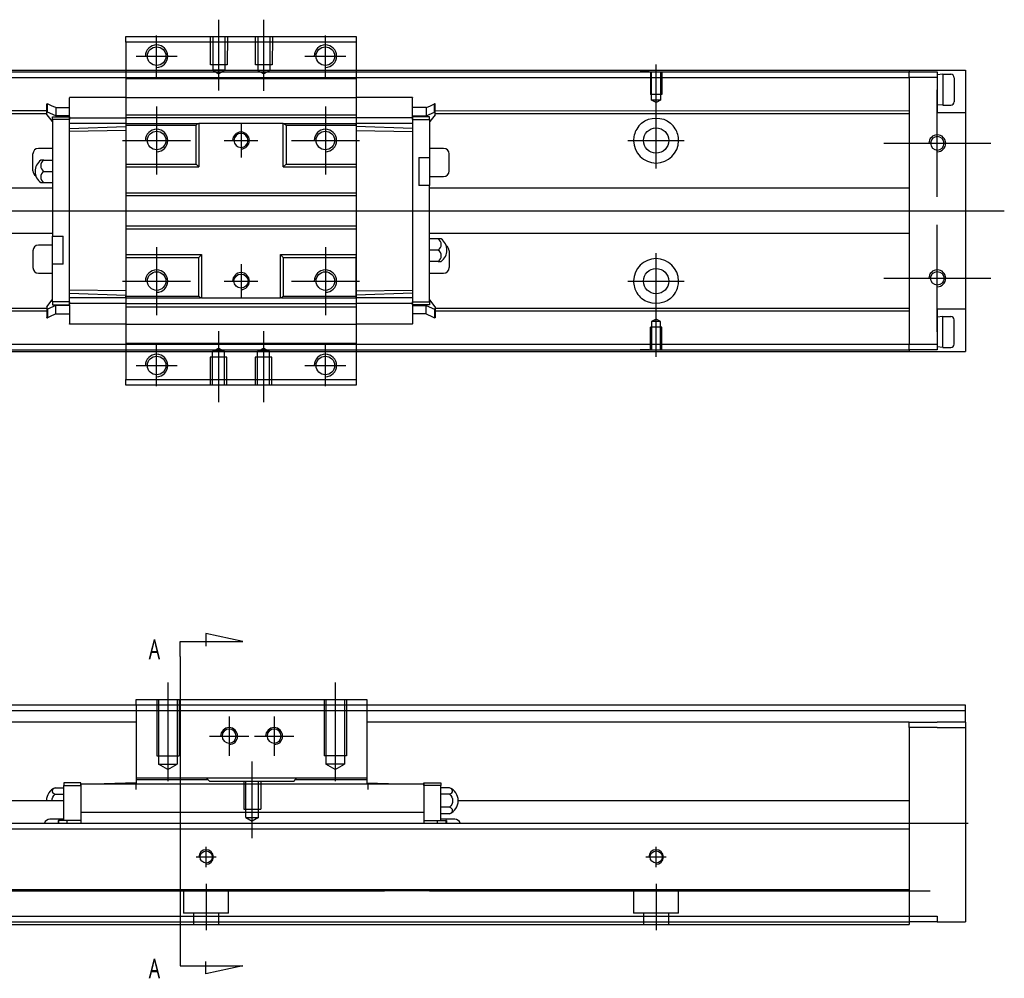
# Model space of a CAD drawing. Header units: millimetres. Extents: x 81 to 3135, y 49 to 860.
# Tile 6 of 12: x 358 to 533, y 262 to 432. Entities that reach past the tile are written whole.
import ezdxf
from ezdxf.lldxf.tags import DXFTag

# ---------------------------------------------------------------- set-up
doc = ezdxf.new("R2010")
doc.units = ezdxf.units.MM
doc.layers.get('0').update_dxf_attribs({"linetype": 'CONTINUOUS'})
doc.styles.add('CHN', font='Microsoft JhengHei.ttf')
tags = doc.linetypes.add('DASHED', pattern=[25.72, 12.86, -12.86]).pattern_tags.tags
tags[6:7] = [DXFTag(74, 4), DXFTag(75, 0), DXFTag(340, '0'), DXFTag(46, 0.0), DXFTag(50, 0.0), DXFTag(44, 0.0), DXFTag(45, 0.0)]
tags[4:5] = [DXFTag(74, 4), DXFTag(75, 0), DXFTag(340, '0'), DXFTag(46, 0.0), DXFTag(50, 0.0), DXFTag(44, 0.0), DXFTag(45, 0.0)]

msp = doc.modelspace()

# ---------------------------------------------------------------- linework, layer by layer
at = {"ltscale": 0.1}
for p, q in [((393.56, 419.48), (393.59, 432.09)), ((401.56, 419.46), (401.59, 432.07)), ((382.51, 421.96), (382.51, 429.26)), ((412.51, 421.96), (412.51, 429.26)), ((378.86, 425.61), (386.16, 425.61)), ((408.86, 425.61), (416.16, 425.61)), ((382.51, 416.66), (382.51, 404.58)), ((412.51, 416.66), (412.51, 404.58)), ((376.47, 410.62), (388.56, 410.62)), ((406.47, 410.62), (418.56, 410.62)), ((382.51, 391.66), (382.51, 379.58)), ((412.51, 391.66), (412.51, 379.58)), ((376.47, 385.62), (388.56, 385.62)), ((406.47, 385.62), (418.56, 385.62)), ((393.51, 376.72), (393.51, 364.11)), ((401.51, 376.72), (401.51, 364.11)), ((382.51, 366.96), (382.51, 374.26)), ((412.51, 366.96), (412.51, 374.26)), ((378.86, 370.61), (386.16, 370.61)), ((408.86, 370.61), (416.16, 370.61)), ((384.52, 314.23), (384.52, 296.73)), ((414.27, 314.23), (414.27, 296.73)), ((395.39, 308.23), (395.39, 301.23)), ((403.39, 308.23), (403.39, 301.23)), ((391.89, 304.73), (398.89, 304.73)), ((399.89, 304.73), (406.89, 304.73)), ((399.52, 286.58), (399.52, 300.23))]:
    msp.add_line(p, q, dxfattribs=at)
at = {"linetype": 'Continuous'}
for p, q in [((377.01, 428.11), (377.01, 429.11)), ((377.01, 429.11), (418.01, 429.11)), ((418.01, 429.11), (418.01, 428.11)), ((418.01, 428.11), (377.01, 428.11)), ((377.01, 428.11), (377.01, 421.61)), ((418.01, 428.11), (418.01, 421.61)), ((266.31, 422.81), (516.31, 422.81)), ((516.31, 423.11), (516.31, 422.81)), ((516.31, 422.81), (521.31, 422.81)), ((516.31, 422.81), (516.31, 422.81)), ((516.31, 422.81), (516.31, 422.81)), ((516.31, 421.81), (516.31, 422.81)), ((521.31, 422.81), (521.31, 421.81)), ((526.31, 423.11), (526.31, 373.11)), ((266.31, 421.81), (516.31, 421.81)), ((377.01, 421.61), (377.01, 420.62)), ((377.01, 420.62), (377.01, 375.62)), ((418.01, 421.61), (418.01, 420.62)), ((418.01, 420.62), (418.01, 375.62)), ((521.31, 421.81), (516.31, 421.81)), ((521.31, 421.81), (521.31, 415.61)), ((521.31, 415.61), (526.31, 415.61)), ((377.01, 413.62), (377.01, 406.42)), ((405.01, 413.62), (405.21, 413.62)), ((405.21, 413.62), (405.51, 413.32)), ((377.01, 406.42), (377.01, 405.92)), ((377.01, 405.92), (377.01, 401.32)), ((377.01, 401.32), (377.01, 400.82)), ((377.01, 400.82), (377.01, 395.42)), ((377.01, 395.42), (377.01, 394.92)), ((377.01, 394.92), (377.01, 389.82)), ((377.01, 389.82), (377.01, 382.92)), ((377.01, 382.62), (377.01, 382.92)), ((377.01, 375.62), (377.01, 374.61)), ((418.01, 375.62), (418.01, 374.61)), ((266.31, 374.41), (516.31, 374.41)), ((266.31, 373.41), (516.31, 373.41)), ((377.01, 374.61), (377.01, 368.11)), ((418.01, 374.61), (418.01, 368.11)), ((516.31, 374.41), (521.31, 374.41)), ((516.31, 373.41), (516.31, 374.41)), ((521.31, 373.41), (516.31, 373.41)), ((516.31, 373.41), (516.31, 373.41)), ((516.31, 373.41), (516.31, 373.41)), ((516.31, 373.41), (516.31, 373.11)), ((377.01, 367.11), (377.01, 368.11)), ((377.01, 368.11), (418.01, 368.11)), ((418.01, 368.11), (418.01, 367.11)), ((418.01, 367.11), (377.01, 367.11)), ((378.89, 310.23), (336.44, 310.23)), ((378.89, 311.23), (419.89, 311.23)), ((378.89, 310.23), (378.89, 311.23)), ((419.89, 310.23), (378.89, 310.23)), ((378.89, 310.23), (378.89, 296.23)), ((419.89, 311.23), (419.89, 310.23)), ((419.89, 310.23), (419.89, 296.23)), ((526.31, 310.23), (419.89, 310.23)), ((526.31, 307.23), (526.31, 310.23)), ((378.89, 307.23), (335.08, 307.23)), ((516.31, 307.23), (419.89, 307.23)), ((516.31, 307.23), (521.31, 307.23)), ((516.31, 306.23), (516.31, 307.23)), ((526.31, 307.23), (521.31, 307.23)), ((526.31, 307.23), (526.31, 271.73)), ((521.31, 306.23), (516.31, 306.23)), ((516.31, 306.23), (516.31, 272.73)), ((521.31, 306.23), (526.31, 306.23)), ((369.02, 296.43), (366.02, 296.43)), ((366.02, 296.43), (366.02, 295.93)), ((366.02, 295.93), (369.02, 295.93)), ((366.02, 289.73), (366.02, 295.93)), ((369.02, 295.93), (369.02, 296.43)), ((369.02, 296.23), (430.02, 296.23)), ((369.02, 296.23), (369.02, 295.93)), ((369.02, 295.93), (369.02, 291.12)), ((378.89, 296.43), (373.17, 296.23)), ((391.39, 297.23), (378.89, 297.23)), ((378.89, 297.23), (378.89, 296.93)), ((391.69, 296.93), (378.89, 296.93)), ((378.89, 296.93), (378.89, 296.23)), ((407.39, 297.23), (391.39, 297.23)), ((391.69, 296.93), (391.39, 297.23)), ((391.89, 296.73), (391.69, 296.93)), ((391.89, 296.73), (406.89, 296.73)), ((391.89, 296.73), (391.89, 296.73)), ((407.09, 296.93), (406.89, 296.73)), ((406.89, 296.73), (406.89, 296.73)), ((407.39, 297.23), (407.09, 296.93)), ((419.89, 296.93), (407.09, 296.93)), ((419.89, 297.23), (407.39, 297.23)), ((419.89, 297.23), (419.89, 296.93)), ((419.89, 296.93), (419.89, 296.23)), ((419.89, 296.43), (425.61, 296.23)), ((430.02, 295.93), (430.02, 296.43)), ((430.02, 296.43), (433.02, 296.43)), ((430.02, 296.23), (430.02, 295.93)), ((430.02, 295.93), (430.02, 291.12)), ((433.02, 295.93), (430.02, 295.93)), ((433.02, 296.43), (433.02, 295.93)), ((433.02, 289.73), (433.02, 295.93)), ((364.46, 295.54), (366.02, 295.54)), ((364.46, 294.39), (366.02, 294.39)), ((434.57, 295.54), (433.02, 295.54)), ((434.57, 294.39), (433.02, 294.39)), ((366.01, 293.23), (328.71, 293.23)), ((516.31, 293.23), (436.12, 293.23)), ((369.02, 291.23), (430.02, 291.23)), ((369.02, 291.23), (369.02, 289.24)), ((430.02, 291.23), (430.02, 289.24)), ((434.57, 292.08), (433.02, 292.08)), ((434.57, 290.92), (433.02, 290.92)), ((326.89, 289.23), (516.31, 289.23)), ((366.02, 289.93), (363.52, 289.93)), ((365.02, 289.73), (365.09, 289.73)), ((365.02, 289.73), (365.02, 289.23)), ((366.62, 289.73), (365.09, 289.73)), ((365.09, 289.73), (365.09, 289.23)), ((369.02, 289.73), (366.62, 289.73)), ((366.62, 289.23), (366.62, 289.73)), ((369.02, 289.24), (369.02, 289.23)), ((430.02, 289.73), (432.42, 289.73)), ((432.42, 289.23), (432.42, 289.73)), ((432.42, 289.73), (433.95, 289.73)), ((435.52, 289.93), (433.02, 289.93)), ((433.95, 289.73), (433.95, 289.23)), ((434.02, 289.73), (433.95, 289.73)), ((434.02, 289.73), (434.02, 289.23)), ((516.31, 289.23), (516.31, 288.23)), ((326.43, 288.23), (516.31, 288.23)), ((516.31, 288.23), (516.31, 277.73)), ((516.31, 277.44), (516.31, 272.73)), ((319.38, 272.73), (516.31, 272.73)), ((516.31, 272.73), (521.31, 272.73)), ((516.31, 272.73), (516.31, 271.23)), ((516.31, 272.73), (516.31, 272.73)), ((521.31, 271.73), (516.31, 271.73)), ((521.31, 272.73), (521.31, 271.73)), ((521.31, 271.73), (526.31, 271.73)), ((318.7, 271.23), (516.31, 271.23))]:
    msp.add_line(p, q, dxfattribs=at)
at = {"linetype": 'DASHED', "ltscale": 0.1}
for p, q in [((392.07, 424.09), (392.09, 429.09)), ((392.52, 429.09), (392.51, 423.09)), ((394.65, 429.09), (394.63, 423.09)), ((395.09, 429.09), (395.07, 424.09)), ((400.07, 424.08), (400.09, 429.08)), ((400.52, 429.07), (400.51, 423.07)), ((402.65, 429.07), (402.63, 423.07)), ((403.09, 429.07), (403.07, 424.07)), ((395.07, 424.09), (392.07, 424.09)), ((403.07, 424.07), (400.07, 424.08)), ((394.63, 423.09), (392.51, 423.09)), ((392.51, 423.09), (393.57, 422.48)), ((394.63, 423.09), (393.57, 422.48)), ((402.63, 423.07), (400.51, 423.07)), ((400.51, 423.07), (401.57, 422.46)), ((402.63, 423.07), (401.57, 422.46)), ((470.08, 422.81), (468.48, 422.81)), ((470.31, 422.81), (470.31, 418.81)), ((470.51, 417.81), (470.51, 422.81)), ((472.11, 422.81), (472.11, 417.81)), ((472.31, 422.81), (472.31, 418.81)), ((377.01, 421.61), (418.01, 421.61)), ((516.31, 421.81), (516.31, 374.41)), ((472.31, 418.81), (470.31, 418.81)), ((363.01, 417.13), (363.08, 417.13)), ((377.01, 418.26), (367.01, 418.26)), ((367.01, 418.26), (367.01, 418.21)), ((367.01, 414.82), (367.01, 418.21)), ((377.01, 418.26), (418.01, 418.26)), ((428.01, 418.26), (418.01, 418.26)), ((428.01, 418.26), (428.01, 418.21)), ((428.01, 414.82), (428.01, 418.21)), ((432.01, 417.13), (431.94, 417.13)), ((471.31, 417.35), (470.51, 417.81)), ((472.11, 417.81), (470.51, 417.81)), ((472.11, 417.81), (471.31, 417.35)), ((266.31, 415.91), (363.01, 415.92)), ((266.31, 415.41), (363.01, 415.42)), ((363.01, 415.17), (363.01, 415.64)), ((363.08, 415.64), (363.01, 415.64)), ((363.01, 415.17), (363.96, 413.97)), ((364.61, 414.97), (363.08, 415.64)), ((364.61, 416.46), (367.01, 416.46)), ((364.61, 415.48), (364.61, 414.97)), ((367.01, 414.97), (364.61, 414.97)), ((377.01, 415.16), (418.01, 415.16)), ((430.41, 416.46), (428.01, 416.46)), ((428.01, 414.97), (430.41, 414.97)), ((430.41, 414.97), (431.94, 415.64)), ((430.41, 415.48), (430.41, 414.97)), ((432.01, 415.17), (431.06, 413.97)), ((432.01, 415.64), (431.94, 415.64)), ((432.01, 415.92), (516.31, 415.91)), ((432.01, 415.17), (432.01, 415.64)), ((432.01, 415.42), (516.31, 415.41)), ((363.96, 413.97), (364.01, 413.97)), ((364.01, 414.32), (364.01, 414.82)), ((364.01, 414.82), (367.01, 414.82)), ((364.01, 414.32), (364.01, 393.62)), ((367.01, 414.32), (364.01, 414.32)), ((367.01, 414.82), (367.01, 414.32)), ((367.01, 414.32), (367.01, 414.62)), ((367.01, 414.62), (377.01, 414.62)), ((367.01, 381.92), (367.01, 414.32)), ((377.01, 413.62), (367.01, 413.62)), ((418.01, 414.62), (377.01, 414.62)), ((377.01, 413.62), (389.81, 413.62)), ((377.01, 413.32), (389.51, 413.32)), ((389.51, 413.32), (389.81, 413.62)), ((389.51, 406.42), (389.51, 413.32)), ((389.81, 413.62), (390.01, 413.62)), ((390.01, 413.62), (390.01, 405.92)), ((405.01, 413.62), (390.01, 413.62)), ((405.01, 405.92), (405.01, 413.62)), ((405.21, 413.62), (418.01, 413.62)), ((405.51, 413.32), (405.51, 406.42)), ((405.51, 413.32), (418.01, 413.32)), ((428.01, 414.62), (418.01, 414.62)), ((418.01, 413.32), (418.01, 413.62)), ((428.01, 413.62), (418.01, 413.62)), ((418.01, 413.32), (418.01, 406.42)), ((428.01, 414.82), (428.01, 414.32)), ((431.01, 414.82), (428.01, 414.82)), ((428.01, 414.32), (428.01, 414.62)), ((428.01, 414.32), (428.01, 381.92)), ((428.01, 414.32), (431.01, 414.32)), ((431.01, 414.32), (431.01, 414.82)), ((431.01, 414.32), (431.01, 407.62)), ((431.06, 413.97), (431.01, 413.97)), ((367.01, 412.77), (377.01, 413.12)), ((377.01, 412.37), (367.01, 412.22)), ((428.01, 412.77), (418.01, 413.12)), ((418.01, 412.37), (428.01, 412.22)), ((360.51, 405.22), (360.51, 408.22)), ((364.01, 409.22), (361.51, 409.22)), ((433.51, 409.22), (431.01, 409.22)), ((434.51, 405.22), (434.51, 408.22)), ((362.46, 407.12), (361.91, 407.12)), ((362.46, 407.12), (364.01, 407.12)), ((377.01, 406.42), (389.51, 406.42)), ((390.01, 405.92), (389.51, 406.42)), ((405.51, 406.42), (405.01, 405.92)), ((405.51, 406.42), (418.01, 406.42)), ((429.11, 407.62), (429.11, 402.62)), ((429.11, 407.62), (431.01, 407.62)), ((431.01, 407.62), (431.01, 402.62)), ((362.46, 405.12), (364.01, 405.12)), ((377.01, 405.92), (390.01, 405.92)), ((405.01, 405.92), (418.01, 405.92)), ((418.01, 405.92), (418.01, 401.32)), ((361.91, 403.12), (362.46, 403.12)), ((362.46, 403.12), (364.01, 403.12)), ((431.01, 404.22), (433.51, 404.22)), ((364.01, 402.12), (269.32, 402.11)), ((377.01, 401.32), (418.01, 401.32)), ((418.01, 401.32), (418.01, 400.82)), ((431.01, 402.62), (429.11, 402.62)), ((431.01, 381.92), (431.01, 402.62)), ((516.31, 402.11), (431.01, 402.12)), ((377.01, 400.82), (418.01, 400.82)), ((418.01, 400.82), (418.01, 395.42)), ((269.32, 394.11), (364.01, 394.12)), ((377.01, 395.42), (418.01, 395.42)), ((377.01, 394.92), (418.01, 394.92)), ((418.01, 395.42), (418.01, 394.92)), ((418.01, 394.92), (418.01, 390.32)), ((431.01, 394.12), (516.3, 394.11)), ((364.01, 393.62), (365.91, 393.62)), ((364.01, 388.62), (364.01, 393.62)), ((365.91, 388.62), (365.91, 393.62)), ((432.57, 393.12), (431.01, 393.12)), ((433.11, 393.12), (432.57, 393.12)), ((360.51, 391.02), (360.51, 388.02)), ((364.01, 392.02), (361.51, 392.02)), ((432.57, 391.12), (431.01, 391.12)), ((434.51, 391.02), (434.51, 388.02)), ((377.01, 390.32), (390.51, 390.32)), ((390.01, 389.82), (390.51, 390.32)), ((390.01, 382.92), (390.01, 389.82)), ((390.51, 390.32), (390.51, 382.62)), ((404.51, 390.32), (418.01, 390.32)), ((404.51, 390.32), (405.01, 389.82)), ((404.51, 382.62), (404.51, 390.32)), ((405.01, 389.82), (405.01, 382.92)), ((418.01, 390.32), (418.01, 389.82)), ((418.01, 390), (418.01, 390.12)), ((418.01, 382.92), (418.01, 389.82)), ((432.57, 389.12), (431.01, 389.12)), ((432.57, 389.12), (433.11, 389.12)), ((361.51, 387.02), (364.01, 387.02)), ((365.91, 388.62), (364.01, 388.62)), ((364.01, 381.92), (364.01, 388.62)), ((431.01, 387.02), (433.51, 387.02)), ((377.01, 383.87), (367.01, 384.01)), ((367.01, 383.47), (377.01, 383.12)), ((418.01, 383.87), (428.01, 384.01)), ((428.01, 383.47), (418.01, 383.12)), ((363.01, 381.07), (363.96, 382.27)), ((363.96, 382.27), (364.01, 382.27)), ((367.01, 381.92), (364.01, 381.92)), ((364.01, 381.92), (364.01, 381.42)), ((377.01, 382.62), (367.01, 382.62)), ((367.01, 381.92), (367.01, 381.62)), ((367.01, 381.42), (367.01, 381.92)), ((377.01, 382.92), (390.01, 382.92)), ((377.01, 382.62), (390.31, 382.62)), ((390.01, 382.92), (390.01, 382.92)), ((390.31, 382.62), (390.01, 382.92)), ((390.51, 382.62), (390.31, 382.62)), ((390.51, 382.62), (404.51, 382.62)), ((404.71, 382.62), (404.51, 382.62)), ((405.01, 382.92), (404.71, 382.62)), ((404.71, 382.62), (418.01, 382.62)), ((405.01, 382.92), (405.01, 382.92)), ((405.01, 382.92), (418.01, 382.92)), ((418.01, 382.62), (418.01, 382.92)), ((428.01, 382.62), (418.01, 382.62)), ((428.01, 381.92), (428.01, 381.62)), ((428.01, 381.92), (431.01, 381.92)), ((428.01, 381.42), (428.01, 381.92)), ((431.06, 382.27), (431.01, 382.27)), ((431.01, 381.92), (431.01, 381.42)), ((432.01, 381.07), (431.06, 382.27)), ((266.31, 380.81), (363.01, 380.82)), ((266.31, 380.31), (363.01, 380.32)), ((363.01, 381.07), (363.01, 380.6)), ((363.01, 380.6), (363.08, 380.6)), ((363.01, 380.6), (363.01, 380.54)), ((364.61, 381.27), (363.08, 380.6)), ((363.08, 380.6), (363.08, 380.54)), ((364.01, 381.42), (367.01, 381.42)), ((364.61, 380.76), (364.61, 381.27)), ((367.01, 381.27), (364.61, 381.27)), ((377.01, 381.62), (367.01, 381.62)), ((367.01, 381.42), (367.01, 378.02)), ((377.01, 381.62), (418.01, 381.62)), ((377.01, 381.05), (418.01, 381.05)), ((428.01, 381.62), (418.01, 381.62)), ((428.01, 381.42), (428.01, 378.02)), ((431.01, 381.42), (428.01, 381.42)), ((428.01, 381.27), (430.41, 381.27)), ((430.41, 380.76), (430.41, 381.27)), ((430.41, 381.27), (431.94, 380.6)), ((432.01, 380.6), (431.94, 380.6)), ((432.01, 381.07), (432.01, 380.6)), ((432.01, 380.82), (516.31, 380.81)), ((432.01, 380.32), (516.31, 380.31)), ((526.31, 380.61), (521.31, 380.61)), ((521.31, 380.61), (521.31, 374.41)), ((363.01, 379.11), (363.08, 379.11)), ((364.61, 379.78), (367.01, 379.78)), ((430.41, 379.78), (428.01, 379.78)), ((432.01, 379.11), (431.94, 379.11)), ((471.31, 378.87), (470.51, 378.41)), ((470.51, 378.41), (470.51, 373.41)), ((472.11, 378.41), (470.51, 378.41)), ((472.11, 378.41), (471.31, 378.87)), ((472.11, 373.41), (472.11, 378.41)), ((367.01, 377.97), (367.01, 378.02)), ((377.01, 377.95), (367.01, 377.95)), ((377.01, 377.95), (418.01, 377.95)), ((428.01, 377.97), (418.01, 377.97)), ((428.01, 377.97), (428.01, 378.02)), ((472.31, 377.41), (470.31, 377.41)), ((470.31, 373.41), (470.31, 377.41)), ((472.31, 373.41), (472.31, 377.41)), ((377.01, 374.61), (418.01, 374.61)), ((392.45, 373.11), (393.51, 373.72)), ((394.58, 373.11), (392.45, 373.11)), ((392.45, 367.11), (392.45, 373.11)), ((394.58, 373.11), (393.51, 373.72)), ((394.58, 367.11), (394.58, 373.11)), ((400.45, 373.11), (401.51, 373.72)), ((402.58, 373.11), (400.45, 373.11)), ((400.45, 367.11), (400.45, 373.11)), ((402.58, 373.11), (401.51, 373.72)), ((402.58, 367.11), (402.58, 373.11)), ((470.08, 373.41), (468.48, 373.41)), ((521.31, 374.41), (521.31, 373.41)), ((395.01, 372.11), (392.01, 372.11)), ((392.01, 372.11), (392.01, 367.11)), ((395.01, 367.11), (395.01, 372.11)), ((403.01, 372.11), (400.01, 372.11)), ((400.01, 372.11), (400.01, 367.11)), ((403.01, 367.11), (403.01, 372.11)), ((382.52, 311.23), (382.52, 301.23)), ((382.87, 311.23), (382.87, 299.73)), ((386.17, 311.23), (386.17, 299.73)), ((386.52, 311.23), (386.52, 301.23)), ((412.27, 311.23), (412.27, 301.23)), ((412.62, 311.23), (412.62, 299.73)), ((415.92, 311.23), (415.92, 299.73)), ((416.27, 311.23), (416.27, 301.23)), ((526.31, 309.23), (335.99, 309.23)), ((382.52, 301.23), (386.52, 301.23)), ((416.27, 301.23), (412.27, 301.23)), ((382.87, 299.73), (386.17, 299.73)), ((384.52, 298.78), (382.87, 299.73)), ((384.52, 298.78), (386.17, 299.73)), ((415.92, 299.73), (412.62, 299.73)), ((414.27, 298.78), (412.62, 299.73)), ((414.27, 298.78), (415.92, 299.73)), ((378.89, 295.23), (378.89, 296.23)), ((398.02, 296.73), (398.02, 291.73)), ((398.39, 290.23), (398.39, 296.73)), ((400.64, 290.23), (400.64, 296.73)), ((401.02, 296.73), (401.02, 291.73)), ((420.14, 295.23), (420.14, 296.23)), ((398.02, 291.73), (401.02, 291.73)), ((398.39, 290.23), (400.64, 290.23)), ((398.39, 290.23), (399.52, 289.58)), ((400.64, 290.23), (399.52, 289.58)), ((351.02, 277.23), (423.02, 277.23)), ((387.31, 277.24), (387.31, 273.23)), ((395.31, 273.23), (395.31, 277.24)), ((431.02, 277.23), (423.02, 277.23)), ((431.02, 277.24), (431.02, 277.24)), ((431.02, 277.23), (520.05, 277.23)), ((467.31, 277.24), (467.31, 273.23)), ((475.31, 273.23), (475.31, 277.24)), ((511.02, 277.24), (511.02, 277.24)), ((511.02, 277.23), (520.05, 277.23)), ((511.02, 277.23), (516.31, 277.23)), ((395.31, 273.23), (387.31, 273.23)), ((389.06, 273.23), (389.06, 271.23)), ((393.56, 271.23), (393.56, 273.23)), ((475.31, 273.23), (467.31, 273.23)), ((469.06, 273.23), (469.06, 271.23)), ((473.56, 271.23), (473.56, 273.23))]:
    msp.add_line(p, q, dxfattribs=at)
at = {"ltscale": 0.3}
for p, q in [((471.31, 411.93), (471.31, 424.14)), ((521.31, 400.58), (521.31, 419.63)), ((471.31, 405.61), (471.31, 415.61)), ((466.31, 410.61), (476.31, 410.61)), ((511.78, 410.11), (530.83, 410.11)), ((229.39, 398.11), (533.22, 398.11)), ((521.31, 376.58), (521.31, 395.63)), ((471.31, 376.08), (471.31, 390.61)), ((466.31, 385.61), (476.31, 385.61)), ((511.78, 386.11), (530.83, 386.11)), ((471.31, 372.17), (471.31, 380.61)), ((391.31, 281.43), (391.31, 285.03)), ((391.31, 281.43), (391.31, 285.03)), ((471.31, 281.43), (471.31, 285.03)), ((471.31, 281.43), (471.31, 285.03)), ((389.51, 283.23), (393.11, 283.23)), ((389.51, 283.23), (393.11, 283.23)), ((469.51, 283.23), (473.11, 283.23)), ((469.51, 283.23), (473.11, 283.23)), ((391.31, 278.44), (391.31, 270.23)), ((391.31, 278.44), (391.31, 270.23)), ((471.31, 278.44), (471.31, 270.23)), ((471.31, 278.44), (471.31, 270.23))]:
    msp.add_line(p, q, dxfattribs=at)
for p, q in [((522.31, 422.38), (521.31, 422.28)), ((522.31, 422.38), (523.71, 422.38)), ((522.31, 422.38), (522.31, 416.88)), ((524.31, 421.78), (524.31, 417.48)), ((522.31, 416.88), (521.31, 416.98)), ((522.31, 416.88), (523.71, 416.88)), ((382.51, 413.62), (382.51, 407.62)), ((397.51, 413.62), (397.51, 407.62)), ((379.51, 410.62), (385.51, 410.62)), ((394.51, 410.62), (400.51, 410.62)), ((382.51, 388.62), (382.51, 382.62)), ((397.51, 388.62), (397.51, 382.62)), ((379.51, 385.62), (385.51, 385.62)), ((394.51, 385.62), (400.51, 385.62)), ((522.31, 379.33), (521.31, 379.23)), ((522.31, 379.33), (523.71, 379.33)), ((522.31, 373.83), (522.31, 379.33)), ((524.31, 374.43), (524.31, 378.73)), ((522.31, 373.83), (521.31, 373.93)), ((522.31, 373.83), (523.71, 373.83)), ((397.86, 321.54), (391.28, 322.97)), ((391.28, 322.97), (391.28, 320.74)), ((386.72, 321.54), (397.86, 321.54)), ((386.72, 318.9), (386.72, 321.54)), ((386.72, 318.9), (386.72, 266.52)), ((205.31, 289.23), (526.81, 289.23)), ((386.72, 266.52), (386.72, 263.89)), ((391.28, 262.45), (391.28, 264.68)), ((386.72, 263.89), (397.86, 263.89)), ((397.86, 263.89), (391.28, 262.45))]:
    msp.add_line(p, q)
at = {"linetype": 'DASHED'}
for p, q in [((377.01, 406.24), (377.01, 406.12)), ((391.39, 297.23), (391.89, 296.73)), ((391.39, 297.23), (391.39, 297.23)), ((406.89, 296.73), (407.39, 297.23)), ((407.39, 297.23), (407.39, 297.23)), ((369.02, 291.12), (369.02, 289.73)), ((430.02, 291.12), (430.02, 289.73)), ((390.51, 283.23), (390.51, 283.23)), ((390.51, 283.23), (390.51, 283.23)), ((392.11, 283.23), (392.11, 283.23)), ((392.11, 283.23), (392.11, 283.23)), ((470.51, 283.23), (470.51, 283.23)), ((470.51, 283.23), (470.51, 283.23)), ((472.11, 283.23), (472.11, 283.23)), ((472.11, 283.23), (472.11, 283.23))]:
    msp.add_line(p, q, dxfattribs=at)
at = {"linetype": 'Continuous'}
for centre in [(382.51, 425.61), (412.51, 425.61), (382.51, 370.61), (412.51, 370.61)]:
    msp.add_circle(centre, 1.65, dxfattribs=at)
at = {"linetype": 'DASHED', "ltscale": 0.1, "extrusion": (0, 0, -1)}
for centre, radius in [((-397.51, 410.62), 1.25), ((-521.31, 410.11), 1.21)]:
    msp.add_circle(centre, radius, dxfattribs=at)
at = {"linetype": 'DASHED', "ltscale": 0.1}
for centre, radius in [((471.31, 410.61), 2.25), ((471.31, 385.61), 2.25), ((521.31, 386.11), 1.21), ((397.51, 385.62), 1.25)]:
    msp.add_circle(centre, radius, dxfattribs=at)
at = {"linetype": 'Continuous', "extrusion": (0, 0, -1)}
for centre in [(-395.39, 304.73), (-403.39, 304.73)]:
    msp.add_circle(centre, 1.25, dxfattribs=at)
for centre in [(391.31, 283.23), (471.31, 283.23)]:
    msp.add_circle(centre, 1.08)
for centre, radius, start, end in [((382.51, 425.61), 2, 270, 180), ((412.51, 425.61), 2, 270, 180), ((523.71, 421.78), 0.6, 0, 90), ((523.71, 417.48), 0.6, 270, 0), ((382.51, 410.62), 2, 270, 180), ((412.51, 410.62), 2, 270, 180), ((382.51, 385.62), 2, 270, 180), ((412.51, 385.62), 2, 270, 180), ((523.71, 378.73), 0.6, 0, 90), ((523.71, 374.43), 0.6, 270, 0), ((382.51, 370.61), 2, 270, 180), ((412.51, 370.61), 2, 270, 180), ((395.39, 304.73), 1.5, 270, 180), ((403.39, 304.73), 1.5, 270, 180), ((391.31, 283.23), 1.3, 270, 180), ((471.31, 283.23), 1.3, 270, 180)]:
    msp.add_arc(centre, radius, start, end)
at = {"linetype": 'DASHED', "ltscale": 0.1, "extrusion": (0, 0, -1)}
for centre, start, end in [((-471.31, 410.61), 50.0829, 129.9171), ((-471.31, 385.61), 230.0829, 309.9171)]:
    msp.add_arc(centre, 4, start, end, dxfattribs=at)
at = {"linetype": 'DASHED', "ltscale": 0.1}
for centre, radius, start, end in [((397.51, 410.62), 1.5, 270, 180), ((521.31, 410.11), 1.5, 270, 180), ((471.31, 410.61), 4, 180.7109, 359.2891), ((361.51, 408.22), 1, 90, 180), ((433.51, 408.22), 1, 0, 90), ((363.41, 405.12), 2.5, 126.8699, 180), ((361.51, 405.22), 1, 180, 241.6233), ((363.41, 405.12), 2.5, 180, 233.1301), ((433.51, 405.22), 1, 270, 0), ((431.61, 391.12), 2.5, 306.8699, 53.1301), ((361.51, 391.02), 1, 90, 180), ((433.51, 391.02), 1, 0, 61.6233), ((471.31, 385.61), 4, 0.7109, 179.2891), ((361.51, 388.02), 1, 180, 270), ((397.51, 385.62), 1.5, 270, 180), ((433.51, 388.02), 1, 270, 0), ((521.31, 386.11), 1.5, 270, 180)]:
    msp.add_arc(centre, radius, start, end, dxfattribs=at)
at = {"linetype": 'Continuous'}
for centre, radius, start, end in [((365.42, 293.23), 2.5, 112.5178, 180), ((433.62, 293.23), 2.5, 0, 67.4822), ((433.62, 293.23), 2.5, 292.5178, 0), ((363.52, 288.93), 1, 90, 162.5484), ((435.52, 288.93), 1, 17.4516, 90)]:
    msp.add_arc(centre, radius, start, end, dxfattribs=at)
at = {"linetype": 'Continuous', "extrusion": (1e-16, 0, -1)}
for centre, start, end in [((-365.42, 293.23), 0, 50.336), ((-433.62, 293.23), 129.664, 230.336)]:
    msp.add_arc(centre, 1.5, start, end, dxfattribs=at)
at = {"linetype": 'Continuous'}
for centre in [(382.51, 410.62), (412.51, 410.62), (382.51, 385.62), (412.51, 385.62)]:
    msp.add_ellipse(centre, major_axis=(0, -1.65), ratio=1, dxfattribs=at)
at = {"linetype": 'DASHED', "ltscale": 0.1}
for centre, major_axis, start_param, end_param in [((363.41, 406.12), (-1.5, 0), -0.878528, 0.878528), ((363.41, 404.12), (1.5, 0), 2.263064, 4.020121), ((431.61, 392.12), (1.5, 0), -0.878528, 0.878528), ((431.61, 390.12), (-1.5, 0), 2.263064, 4.020121)]:
    msp.add_ellipse(centre, major_axis=major_axis, ratio=0.866025, start_param=start_param, end_param=end_param, dxfattribs=at)
at = {"linetype": 'Continuous'}
for centre, major_axis, start_param, end_param in [((365.42, 294.96), (1.5, 0), 2.263064, 4.020121), ((433.62, 294.96), (-1.5, 0), 2.263064, 4.020121), ((433.62, 291.5), (1.5, 0), -0.878528, 0.878528)]:
    msp.add_ellipse(centre, major_axis=major_axis, ratio=0.5, start_param=start_param, end_param=end_param, dxfattribs=at)
for points in [[(266.31, 423.11), (526.31, 423.11)], [(266.31, 422.81), (516.31, 422.81)], [(266.31, 373.41), (516.31, 373.41)], [(266.31, 373.11), (526.31, 373.11)], [(321.52, 277.44), (516.31, 277.44)]]:
    msp.add_open_spline(points, degree=1, dxfattribs=at)
at = {"linetype": 'DASHED', "ltscale": 0.1}
for points, weights in [([(363.01, 415.64), (363.01, 417.06), (363.01, 417.13)], [0.986230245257, 0.833597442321, 1]), ([(363.08, 415.64), (363.08, 417.06), (363.08, 417.13)], [0.986404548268, 0.833503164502, 0.999998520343]), ([(432.01, 415.64), (432.01, 417.06), (432.01, 417.13)], [0.986230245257, 0.833597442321, 1]), ([(364.61, 416.46), (364.61, 416.41), (364.61, 415.48)], [1, 0.826415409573, 1]), ([(363.01, 380.54), (363.01, 379.18), (363.01, 379.11)], [0.986230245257, 0.833597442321, 1]), ([(430.41, 379.78), (430.41, 379.83), (430.41, 380.76)], [1, 0.826415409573, 1]), ([(431.94, 380.6), (431.94, 379.18), (431.94, 379.11)], [0.986404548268, 0.833503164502, 0.999998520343]), ([(432.01, 380.6), (432.01, 379.18), (432.01, 379.11)], [0.986230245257, 0.833597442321, 1])]:
    msp.add_rational_spline(points, weights, degree=2, dxfattribs=at)
for points, degree in [([(364.61, 416.46), (364.1, 416.68), (363.59, 416.9), (363.08, 417.13)], 3), ([(430.41, 416.46), (430.92, 416.68), (431.43, 416.9), (431.94, 417.13)], 3), ([(377.01, 389.82), (390.01, 389.82)], 1), ([(405.01, 389.82), (418.01, 389.82)], 1), ([(364.61, 379.78), (364.1, 379.56), (363.59, 379.33), (363.08, 379.11)], 3), ([(430.41, 379.78), (430.92, 379.56), (431.43, 379.33), (431.94, 379.11)], 3), ([(318.93, 271.73), (516.31, 271.73)], 1)]:
    msp.add_open_spline(points, degree=degree, dxfattribs=at)
for points, knots in [([(431.94, 415.64), (431.94, 416.17), (431.94, 416.5), (431.94, 416.87), (431.94, 416.97), (431.94, 417.09), (431.94, 417.12), (431.94, 417.13)], [0, 0, 0, 0, 0.50414, 0.50414, 0.777493, 0.777493, 1, 1, 1, 1]), ([(430.41, 416.46), (430.41, 416.45), (430.41, 416.43), (430.41, 416.35), (430.41, 416.28), (430.41, 416.02), (430.41, 415.77), (430.41, 415.48)], [0, 0, 0, 0, 0.196974, 0.196974, 0.464649, 0.464649, 1, 1, 1, 1]), ([(468.74, 413.68), (468.4, 413.39), (468.1, 413.05), (467.68, 412.33), (467.52, 411.97), (467.34, 411.26), (467.3, 410.91), (467.31, 410.56)], [0, 0, 0, 0, 0.397367, 0.397367, 0.72214, 0.72214, 1, 1, 1, 1]), ([(475.31, 410.56), (475.31, 410.94), (475.26, 411.33), (475.06, 412.04), (474.91, 412.38), (474.49, 413.07), (474.2, 413.4), (473.87, 413.68)], [0, 0, 0, 0, 0.307207, 0.307207, 0.612248, 0.612248, 1, 1, 1, 1]), ([(467.31, 385.66), (467.3, 385.28), (467.35, 384.89), (467.55, 384.17), (467.7, 383.83), (468.12, 383.15), (468.41, 382.82), (468.74, 382.54)], [0, 0, 0, 0, 0.307207, 0.307207, 0.612248, 0.612248, 1, 1, 1, 1]), ([(473.87, 382.54), (474.21, 382.82), (474.51, 383.17), (474.93, 383.88), (475.09, 384.25), (475.27, 384.96), (475.31, 385.31), (475.31, 385.66)], [0, 0, 0, 0, 0.397367, 0.397367, 0.72214, 0.72214, 1, 1, 1, 1]), ([(363.08, 380.54), (363.08, 380.07), (363.08, 379.73), (363.08, 379.37), (363.08, 379.27), (363.08, 379.15), (363.08, 379.12), (363.08, 379.11)], [0, 0, 0, 0, 0.50414, 0.50414, 0.777493, 0.777493, 1, 1, 1, 1]), ([(364.61, 379.78), (364.61, 379.79), (364.61, 379.81), (364.61, 379.89), (364.61, 379.95), (364.61, 380.22), (364.61, 380.47), (364.61, 380.76)], [0, 0, 0, 0, 0.196974, 0.196974, 0.464649, 0.464649, 1, 1, 1, 1])]:
    msp.add_open_spline(points, degree=3, knots=knots, dxfattribs=at)

# ---------------------------------------------------------------- texts
at = {"style": 'CHN', "width": 0.7}
for p in [(381.1, 318.4), (381.1, 261.66)]:
    msp.add_text('A', height=3.5, dxfattribs=at).set_placement(p)

doc.saveas('drawing.dxf')
